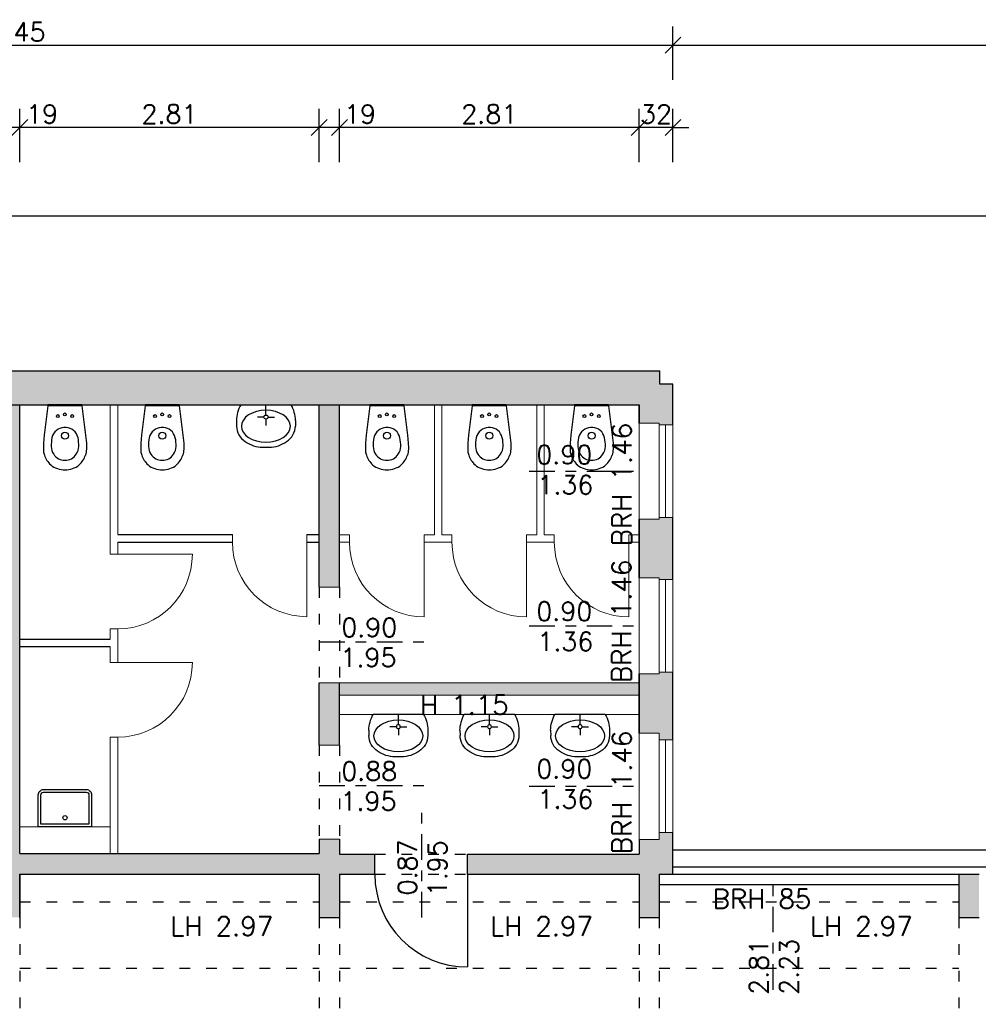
# Model space of a CAD drawing. Header units: metres. Extents: x -2.6 to 87.3, y -1.9 to 18.9.
# Tile 6 of 12: x 16.3 to 25.3, y 9 to 18.2. Entities that reach past the tile are written whole.
import ezdxf

# ---------------------------------------------------------------- set-up
doc = ezdxf.new("R2010")
doc.units = ezdxf.units.M
doc.header["$PDSIZE"] = -10
for name, pattern in [('ACAD_ISO10W100', [18.5, 12, -3, 0.5, -3]), ('AUSGEZOGEN', [0]), ('LINIE_9', [0.2, 0.05, -0.15]), ('VERDECKT', [0.375, 0.25, -0.125])]:
    doc.linetypes.add(name, pattern=pattern)
doc.layers.get('0').update_dxf_attribs({"linetype": 'CONTINUOUS'})
doc.layers.get('Defpoints').update_dxf_attribs({"linetype": 'CONTINUOUS'})
for name, color, linetype in [('A_ANSICHT', 7, 'CONTINUOUS'), ('A_BEMASZUNG', 9, 'CONTINUOUS'), ('A_FENSTER', 4, 'CONTINUOUS'), ('A_SCHRAFFUR', 8, 'CONTINUOUS'), ('A_TUER', 6, 'CONTINUOUS'), ('A_UEBERLIEGEND', 8, 'LINIE_9'), ('A_VERDECKT', 8, 'VERDECKT'), ('A_WAND', 5, 'CONTINUOUS'), ('A_WAND_TB', 3, 'CONTINUOUS'), ('S_EINRICHTUNG', 134, 'CONTINUOUS')]:
    doc.layers.add(name, color=color, linetype=linetype)
doc.styles.add('ROMANS', font='romans.shx')
doc.dimstyles.new('Bem_100_cm', dxfattribs={"dimscale": 0.05, "dimtxt": 3.5, "dimasz": 3, "dimexe": 3.5, "dimexo": 5, "dimgap": 0.75, "dimtad": 1, "dimdec": 0, "dimrnd": 0.005, "dimzin": 4, "dimdsep": 46, "dimtxsty": 'ROMANS', "dimblk": 'OBLIQUE', "dimcen": 2.5, "dimdle": 3.5, "dimclrd": 256, "dimclre": 256, "dimclrt": 256, "dimadec": 1, "dimazin": 0, "dimtfac": 5, "dimtdec": 0, "dimtix": 1, "dimtmove": 2, "dimatfit": 2, "dimfxl": 6.5, "dimfxlon": 1, "dimtolj": 1, "dimlwd": -1, "dimlwe": -1, "dimarcsym": 0})
doc.dimstyles.new('Bem_100_m', dxfattribs={"dimscale": 0.05, "dimtxt": 3.5, "dimasz": 3, "dimexe": 3.5, "dimexo": 5, "dimgap": 0.75, "dimtad": 1, "dimrnd": 0.0005, "dimzin": 4, "dimdsep": 46, "dimtxsty": 'ROMANS', "dimblk": 'OBLIQUE', "dimcen": 2.5, "dimdle": 3.5, "dimclrd": 256, "dimclre": 256, "dimclrt": 256, "dimadec": 1, "dimazin": 0, "dimtfac": 5, "dimtix": 1, "dimtmove": 2, "dimatfit": 2, "dimfxl": 6.5, "dimfxlon": 1, "dimtolj": 1, "dimlwd": -1, "dimlwe": -1, "dimarcsym": 0})

# ---------------------------------------------------------------- blocks, each defined once
blk = doc.blocks.new('WC60x40')
at = {"linetype": 'Continuous'}
for p, q in [((-20.02, 44.62), (-19.25, 47.21)), ((20.02, 44.62), (19.25, 47.21)), ((-20.12, 40.35), (-20.02, 44.62)), ((-20.06, 35.95), (-20.12, 40.35)), ((20.12, 40.35), (20.02, 44.62)), ((20.06, 35.95), (20.12, 40.35)), ((-19.38, 28.53), (-20.06, 35.95)), ((-15.95, 1), (-19.38, 28.53)), ((15.95, 1), (19.38, 28.53)), ((19.38, 28.53), (20.06, 35.95)), ((-1.14, 21.42), (1.16, 21.42)), ((-15.95, 1), (15.95, 1)), ((-15.95, 0), (15.95, 0))]:
    blk.add_line(p, q, dxfattribs=at)
for p, q in [((-14.95, 1), (-14.95, 0)), ((14.95, 1), (14.95, 0))]:
    blk.add_line(p, q)
for centre, radius in [((0.05, 29.02), 3.27), ((-6.8, 10.58), 1.31), ((0.12, 9.02), 1.31), ((6.8, 10.58), 1.31)]:
    blk.add_circle(centre, radius, dxfattribs=at)
for centre, radius, start, end in [((2.64, 39.79), 23.11, 133.95619, 161.28192), ((-0.2, 39.75), 21.28, 89.46057, 128.36577), ((0.2, 39.75), 21.28, 51.63394, 90.53941), ((-2.64, 39.79), 23.11, 18.71806, 46.04371), ((-0.27, 39.18), 12.63, 144.75008, 179.83963), ((-0.73, 40.35), 11.61, 86.35464, 148.16324), ((0.75, 40.35), 11.61, 31.83549, 93.64729), ((0.29, 39.18), 12.63, 0.16033, 35.2497), ((26.74, 38.29), 39.65, 178.65935, 190.75045), ((-26.72, 38.29), 39.65, 349.24964, 1.34063), ((0.62, 34.04), 13.22, 193.76784, 229.15406), ((-0.6, 34.04), 13.22, 310.84721, 346.23253), ((-0.29, 34.05), 12.66, 232.29474, 266.11403), ((0.3, 34.05), 12.66, 273.886, 307.70527)]:
    blk.add_arc(centre, radius, start, end, dxfattribs=at)
blk = doc.blocks.new('Waschtisch55x40')
at = {"linetype": 'AUSGEZOGEN', "lineweight": 25}
for p, q in [((-23.64, 0), (23.64, 0)), ((0, -9.68), (0, 0)), ((-27.68, -14.88), (-27.59, -19.94)), ((-1.85, -11.52), (-7.94, -11.52)), ((0, -13.37), (0, -19.47)), ((1.85, -11.52), (7.94, -11.52)), ((27.68, -14.88), (27.59, -19.94)), ((-3.13, -39.89), (3.13, -39.89))]:
    blk.add_line(p, q, dxfattribs=at)
for centre, radius, start, end in [((4.43, -15.6), 32.12, 150.9385, 178.72108), ((-4.43, -15.6), 32.12, 1.27892, 29.0615), ((0, -11.52), 1.85, 0, 359.99998), ((-9.79, -19.63), 17.8, 180.99237, 237.23827), ((9.79, -19.63), 17.8, 302.76173, 359.00763), ((-2.26, -9.47), 30.44, 235.6948, 268.37185), ((-9.89, -19.26), 18.18, 244.25562, 244.25843), ((2.26, -9.47), 30.44, 271.62807, 304.33081)]:
    blk.add_arc(centre, radius, start, end, dxfattribs=at)
blk.add_ellipse((0, -20.16), major_axis=(22.96, 0), ratio=0.650985, start_param=6.283185, end_param=12.56637, dxfattribs=at)
blk = doc.blocks.new('Ausguss50x35')
for points in [[(-25, 0), (25, 0), (25, -30, -0.414214), (20, -35), (-20, -35, -0.414214), (-25, -30)], [(-22.5, -2.5), (22.5, -2.5), (22.5, -30, -0.414214), (20, -32.5), (-20, -32.5, -0.414214), (-22.5, -30)]]:
    blk.add_lwpolyline(points, format="xyb", close=True)
blk.add_circle((0, -8.5), 2)
blk = doc.blocks.new('_Oblique')
at = {"color": 0, "linetype": 'ByBlock', "lineweight": -2}
blk.add_line((-0.5, -0.5), (0.5, 0.5), dxfattribs=at)
blk = doc.blocks.new('*D54')
at = {"layer": 'A_BEMASZUNG', "transparency": 16777216}
for p, q in [((-0.0216, 7.445), (-0.0216, 10.4)), ((0.3034, 10.225), (-0.1966, 10.225)), ((0.3034, 7.62), (-0.1966, 7.62))]:
    blk.add_line(p, q, dxfattribs=at)
at = {"layer": 'Defpoints', "color": 0, "transparency": 16777216}
for p in [(-0.0216, 10.225), (21.4549, 10.225), (21.4549, 7.62)]:
    blk.add_point(p, dxfattribs=at)
at = {"layer": 'A_BEMASZUNG', "transparency": 16777216, "xscale": 0.15, "yscale": 0.15, "zscale": 0.15}
for p, rotation in [((-0.0216, 10.225), 90), ((-0.0216, 7.62), 270)]:
    blk.add_blockref('_Oblique', p, dxfattribs=dict(at, rotation=rotation))
at = {"layer": 'A_BEMASZUNG', "transparency": 16777216, "insert": (-0.1466, 8.9225), "char_height": 0.175, "attachment_point": 5, "rotation": 90, "style": 'ROMANS'}
blk.add_mtext('\\A1;2.61', dxfattribs=at)
blk = doc.blocks.new('*D55')
at = {"layer": 'A_BEMASZUNG', "transparency": 16777216}
for p, q in [((-0.0216, 10.05), (-0.0216, 10.59)), ((0.3034, 10.415), (-0.1966, 10.415)), ((0.3034, 10.225), (-0.1966, 10.225))]:
    blk.add_line(p, q, dxfattribs=at)
at = {"layer": 'Defpoints', "color": 0, "transparency": 16777216}
for p in [(-0.0216, 10.415), (21.4549, 10.415), (21.4549, 10.225)]:
    blk.add_point(p, dxfattribs=at)
at = {"layer": 'A_BEMASZUNG', "transparency": 16777216, "xscale": 0.15, "yscale": 0.15, "zscale": 0.15}
for p, rotation in [((-0.0216, 10.415), 90), ((-0.0216, 10.225), 270)]:
    blk.add_blockref('_Oblique', p, dxfattribs=dict(at, rotation=rotation))
at = {"layer": 'A_BEMASZUNG', "transparency": 16777216, "insert": (-0.1466, 9.9895), "char_height": 0.175, "attachment_point": 5, "rotation": 90, "style": 'ROMANS'}
blk.add_mtext('\\A1;19 ', dxfattribs=at)
blk = doc.blocks.new('*D56')
at = {"layer": 'A_BEMASZUNG', "transparency": 16777216}
for p, q in [((-0.0216, 10.24), (-0.0216, 12.08)), ((0.3034, 11.905), (-0.1966, 11.905)), ((0.3034, 10.415), (-0.1966, 10.415))]:
    blk.add_line(p, q, dxfattribs=at)
at = {"layer": 'Defpoints', "color": 0, "transparency": 16777216}
for p in [(-0.0216, 11.905), (21.4549, 11.905), (21.4549, 10.415)]:
    blk.add_point(p, dxfattribs=at)
at = {"layer": 'A_BEMASZUNG', "transparency": 16777216, "xscale": 0.15, "yscale": 0.15, "zscale": 0.15}
for p, rotation in [((-0.0216, 11.905), 90), ((-0.0216, 10.415), 270)]:
    blk.add_blockref('_Oblique', p, dxfattribs=dict(at, rotation=rotation))
at = {"layer": 'A_BEMASZUNG', "transparency": 16777216, "insert": (-0.1466, 11.16), "char_height": 0.175, "attachment_point": 5, "rotation": 90, "style": 'ROMANS'}
blk.add_mtext('\\A1;1.49', dxfattribs=at)
blk = doc.blocks.new('*D57')
at = {"layer": 'A_BEMASZUNG', "transparency": 16777216}
for p, q in [((-0.0216, 11.73), (-0.0216, 12.195)), ((0.3034, 12.02), (-0.1966, 12.02)), ((0.3034, 11.905), (-0.1966, 11.905))]:
    blk.add_line(p, q, dxfattribs=at)
at = {"layer": 'Defpoints', "color": 0, "transparency": 16777216}
for p in [(-0.0216, 12.02), (21.4549, 12.02), (21.4549, 11.905)]:
    blk.add_point(p, dxfattribs=at)
at = {"layer": 'A_BEMASZUNG', "transparency": 16777216, "xscale": 0.15, "yscale": 0.15, "zscale": 0.15}
for p, rotation in [((-0.0216, 12.02), 90), ((-0.0216, 11.905), 270)]:
    blk.add_blockref('_Oblique', p, dxfattribs=dict(at, rotation=rotation))
at = {"layer": 'A_BEMASZUNG', "transparency": 16777216, "insert": (-0.1466, 12.2164), "char_height": 0.175, "attachment_point": 5, "rotation": 90, "style": 'ROMANS'}
blk.add_mtext('\\A1;12 ', dxfattribs=at)
blk = doc.blocks.new('*D58')
at = {"layer": 'A_BEMASZUNG', "transparency": 16777216}
for p, q in [((-0.0216, 11.845), (-0.0216, 14.8054)), ((0.3034, 14.6304), (-0.1966, 14.6304)), ((0.3034, 12.02), (-0.1966, 12.02))]:
    blk.add_line(p, q, dxfattribs=at)
at = {"layer": 'Defpoints', "color": 0, "transparency": 16777216}
for p in [(-0.0216, 14.6304), (21.4549, 14.6304), (21.4549, 12.02)]:
    blk.add_point(p, dxfattribs=at)
at = {"layer": 'A_BEMASZUNG', "transparency": 16777216, "xscale": 0.15, "yscale": 0.15, "zscale": 0.15}
for p, rotation in [((-0.0216, 14.6304), 90), ((-0.0216, 12.02), 270)]:
    blk.add_blockref('_Oblique', p, dxfattribs=dict(at, rotation=rotation))
at = {"layer": 'A_BEMASZUNG', "transparency": 16777216, "insert": (-0.1466, 13.3252), "char_height": 0.175, "attachment_point": 5, "rotation": 90, "style": 'ROMANS'}
blk.add_mtext('\\A1;2.61', dxfattribs=at)
blk = doc.blocks.new('*D59')
at = {"layer": 'A_BEMASZUNG', "transparency": 16777216}
for p, q in [((-0.0216, 14.95), (-0.0216, 15.1)), ((0.3034, 14.95), (-0.1966, 14.95)), ((-0.0216, 14.6304), (-0.0216, 14.95)), ((0.3034, 14.6304), (-0.1966, 14.6304)), ((-0.0216, 14.6304), (-0.0216, 14.4804))]:
    blk.add_line(p, q, dxfattribs=at)
at = {"layer": 'Defpoints', "color": 0, "transparency": 16777216}
for p in [(-0.0216, 14.95), (21.4549, 14.95), (21.4549, 14.6304)]:
    blk.add_point(p, dxfattribs=at)
at = {"layer": 'A_BEMASZUNG', "transparency": 16777216, "xscale": 0.15, "yscale": 0.15, "zscale": 0.15}
for p, rotation in [((-0.0216, 14.95), 270), ((-0.0216, 14.6304), 90)]:
    blk.add_blockref('_Oblique', p, dxfattribs=dict(at, rotation=rotation))
at = {"layer": 'A_BEMASZUNG', "transparency": 16777216, "insert": (-0.1466, 14.7902), "char_height": 0.175, "attachment_point": 5, "rotation": 90, "style": 'ROMANS'}
blk.add_mtext('\\A1;32 ', dxfattribs=at)
blk = doc.blocks.new('*D102')
at = {"layer": 'A_BEMASZUNG', "transparency": 16777216}
for p, q in [((10.32, 16.0749), (10.32, 16.5749)), ((46.13, 16.0749), (46.13, 16.5749)), ((46.305, 16.3999), (10.145, 16.3999))]:
    blk.add_line(p, q, dxfattribs=at)
at = {"layer": 'Defpoints', "color": 0, "transparency": 16777216}
for p in [(10.32, 16.3999), (10.32, 11.0175), (46.13, 10.125)]:
    blk.add_point(p, dxfattribs=at)
at = {"layer": 'A_BEMASZUNG', "transparency": 16777216, "xscale": 0.15, "yscale": 0.15, "zscale": 0.15, "rotation": 180}
blk.add_blockref('_Oblique', (10.32, 16.3999), dxfattribs=at)
at = {"layer": 'A_BEMASZUNG', "transparency": 16777216, "xscale": 0.15, "yscale": 0.15, "zscale": 0.15}
blk.add_blockref('_Oblique', (46.13, 16.3999), dxfattribs=at)
at = {"layer": 'A_BEMASZUNG', "transparency": 16777216, "insert": (28.225, 16.5249), "char_height": 0.175, "attachment_point": 5, "style": 'ROMANS'}
blk.add_mtext('\\A1;35.81', dxfattribs=at)
blk = doc.blocks.new('*D112')
at = {"layer": 'A_BEMASZUNG', "transparency": 16777216}
for p, q in [((22.13, 16.9081), (22.13, 17.4081)), ((22.4485, 16.9081), (22.4485, 17.4081)), ((22.13, 17.2331), (21.98, 17.2331)), ((22.4485, 17.2331), (22.13, 17.2331)), ((22.4485, 17.2331), (22.5985, 17.2331))]:
    blk.add_line(p, q, dxfattribs=at)
at = {"layer": 'Defpoints', "color": 0, "transparency": 16777216}
for p in [(22.13, 17.2331), (22.13, 11.1504), (22.4485, 11.1504)]:
    blk.add_point(p, dxfattribs=at)
at = {"layer": 'A_BEMASZUNG', "transparency": 16777216, "xscale": 0.15, "yscale": 0.15, "zscale": 0.15}
blk.add_blockref('_Oblique', (22.13, 17.2331), dxfattribs=at)
at = {"layer": 'A_BEMASZUNG', "transparency": 16777216, "xscale": 0.15, "yscale": 0.15, "zscale": 0.15, "rotation": 180}
blk.add_blockref('_Oblique', (22.4485, 17.2331), dxfattribs=at)
at = {"layer": 'A_BEMASZUNG', "transparency": 16777216, "insert": (22.2893, 17.3581), "char_height": 0.175, "attachment_point": 5, "style": 'ROMANS'}
blk.add_mtext('\\A1;32 ', dxfattribs=at)
blk = doc.blocks.new('*D130')
at = {"layer": 'A_BEMASZUNG', "transparency": 16777216}
for p, q in [((19.32, 16.9081), (19.32, 17.4081)), ((22.13, 16.9081), (22.13, 17.4081)), ((22.305, 17.2331), (19.145, 17.2331))]:
    blk.add_line(p, q, dxfattribs=at)
at = {"layer": 'Defpoints', "color": 0, "transparency": 16777216}
for p in [(19.32, 17.2331), (19.32, 11.435), (22.13, 11.1504)]:
    blk.add_point(p, dxfattribs=at)
at = {"layer": 'A_BEMASZUNG', "transparency": 16777216, "xscale": 0.15, "yscale": 0.15, "zscale": 0.15, "rotation": 180}
blk.add_blockref('_Oblique', (19.32, 17.2331), dxfattribs=at)
at = {"layer": 'A_BEMASZUNG', "transparency": 16777216, "xscale": 0.15, "yscale": 0.15, "zscale": 0.15}
blk.add_blockref('_Oblique', (22.13, 17.2331), dxfattribs=at)
at = {"layer": 'A_BEMASZUNG', "transparency": 16777216, "insert": (20.725, 17.3581), "char_height": 0.175, "attachment_point": 5, "style": 'ROMANS'}
blk.add_mtext('\\A1;2.81', dxfattribs=at)
blk = doc.blocks.new('*D131')
at = {"layer": 'A_BEMASZUNG', "transparency": 16777216}
for p, q in [((19.13, 16.9081), (19.13, 17.4081)), ((19.32, 16.9081), (19.32, 17.4081)), ((19.495, 17.2331), (18.955, 17.2331))]:
    blk.add_line(p, q, dxfattribs=at)
at = {"layer": 'Defpoints', "color": 0, "transparency": 16777216}
for p in [(19.13, 17.2331), (19.13, 11.435), (19.32, 11.435)]:
    blk.add_point(p, dxfattribs=at)
at = {"layer": 'A_BEMASZUNG', "transparency": 16777216, "xscale": 0.15, "yscale": 0.15, "zscale": 0.15, "rotation": 180}
blk.add_blockref('_Oblique', (19.13, 17.2331), dxfattribs=at)
at = {"layer": 'A_BEMASZUNG', "transparency": 16777216, "xscale": 0.15, "yscale": 0.15, "zscale": 0.15}
blk.add_blockref('_Oblique', (19.32, 17.2331), dxfattribs=at)
at = {"layer": 'A_BEMASZUNG', "transparency": 16777216, "insert": (19.5123, 17.3581), "char_height": 0.175, "attachment_point": 5, "style": 'ROMANS'}
blk.add_mtext('\\A1;19 ', dxfattribs=at)
blk = doc.blocks.new('*D132')
at = {"layer": 'A_BEMASZUNG', "transparency": 16777216}
for p, q in [((16.32, 16.9081), (16.32, 17.4081)), ((19.13, 16.9081), (19.13, 17.4081)), ((19.305, 17.2331), (16.145, 17.2331))]:
    blk.add_line(p, q, dxfattribs=at)
at = {"layer": 'Defpoints', "color": 0, "transparency": 16777216}
for p in [(16.32, 17.2331), (19.13, 11.435), (16.32, 11.1504)]:
    blk.add_point(p, dxfattribs=at)
at = {"layer": 'A_BEMASZUNG', "transparency": 16777216, "xscale": 0.15, "yscale": 0.15, "zscale": 0.15, "rotation": 180}
blk.add_blockref('_Oblique', (16.32, 17.2331), dxfattribs=at)
at = {"layer": 'A_BEMASZUNG', "transparency": 16777216, "xscale": 0.15, "yscale": 0.15, "zscale": 0.15}
blk.add_blockref('_Oblique', (19.13, 17.2331), dxfattribs=at)
at = {"layer": 'A_BEMASZUNG', "transparency": 16777216, "insert": (17.725, 17.3581), "char_height": 0.175, "attachment_point": 5, "style": 'ROMANS'}
blk.add_mtext('\\A1;2.81', dxfattribs=at)
blk = doc.blocks.new('*D113')
at = {"layer": 'A_BEMASZUNG', "transparency": 16777216}
for p, q in [((16.13, 16.9081), (16.13, 17.4081)), ((16.32, 16.9081), (16.32, 17.4081)), ((16.495, 17.2331), (15.955, 17.2331))]:
    blk.add_line(p, q, dxfattribs=at)
at = {"layer": 'Defpoints', "color": 0, "transparency": 16777216}
for p in [(16.13, 17.2331), (16.13, 11.1504), (16.32, 11.1504)]:
    blk.add_point(p, dxfattribs=at)
at = {"layer": 'A_BEMASZUNG', "transparency": 16777216, "xscale": 0.15, "yscale": 0.15, "zscale": 0.15, "rotation": 180}
blk.add_blockref('_Oblique', (16.13, 17.2331), dxfattribs=at)
at = {"layer": 'A_BEMASZUNG', "transparency": 16777216, "xscale": 0.15, "yscale": 0.15, "zscale": 0.15}
blk.add_blockref('_Oblique', (16.32, 17.2331), dxfattribs=at)
at = {"layer": 'A_BEMASZUNG', "transparency": 16777216, "insert": (16.53, 17.3581), "char_height": 0.175, "attachment_point": 5, "style": 'ROMANS'}
blk.add_mtext('\\A1;19 ', dxfattribs=at)
blk = doc.blocks.new('*D116')
at = {"layer": 'A_BEMASZUNG', "transparency": 16777216}
for p, q in [((10.0015, 17.6786), (10.0015, 18.1786)), ((22.4485, 17.6786), (22.4485, 18.1786)), ((9.8265, 18.0036), (22.6235, 18.0036))]:
    blk.add_line(p, q, dxfattribs=at)
at = {"layer": 'Defpoints', "color": 0, "transparency": 16777216}
for p in [(22.4485, 18.0036), (22.4485, 14.825), (10.0015, 10.45)]:
    blk.add_point(p, dxfattribs=at)
at = {"layer": 'A_BEMASZUNG', "transparency": 16777216, "xscale": 0.15, "yscale": 0.15, "zscale": 0.15, "rotation": 180}
blk.add_blockref('_Oblique', (10.0015, 18.0036), dxfattribs=at)
at = {"layer": 'A_BEMASZUNG', "transparency": 16777216, "xscale": 0.15, "yscale": 0.15, "zscale": 0.15}
blk.add_blockref('_Oblique', (22.4485, 18.0036), dxfattribs=at)
at = {"layer": 'A_BEMASZUNG', "transparency": 16777216, "insert": (16.225, 18.1286), "char_height": 0.175, "attachment_point": 5, "style": 'ROMANS'}
blk.add_mtext('\\A1;12.45', dxfattribs=at)
blk = doc.blocks.new('*D136')
at = {"layer": 'A_BEMASZUNG', "transparency": 16777216}
for p, q in [((22.4485, 17.6786), (22.4485, 18.1786)), ((64.2251, 17.6786), (64.2251, 18.1786)), ((22.2735, 18.0036), (64.4001, 18.0036))]:
    blk.add_line(p, q, dxfattribs=at)
at = {"layer": 'Defpoints', "color": 0, "transparency": 16777216}
for p in [(64.2251, 18.0036), (22.4485, 14.825), (64.2251, 13.4477)]:
    blk.add_point(p, dxfattribs=at)
at = {"layer": 'A_BEMASZUNG', "transparency": 16777216, "xscale": 0.15, "yscale": 0.15, "zscale": 0.15, "rotation": 180}
blk.add_blockref('_Oblique', (22.4485, 18.0036), dxfattribs=at)
at = {"layer": 'A_BEMASZUNG', "transparency": 16777216, "xscale": 0.15, "yscale": 0.15, "zscale": 0.15}
blk.add_blockref('_Oblique', (64.2251, 18.0036), dxfattribs=at)
at = {"layer": 'A_BEMASZUNG', "transparency": 16777216, "insert": (43.3368, 18.1286), "char_height": 0.175, "attachment_point": 5, "style": 'ROMANS'}
blk.add_mtext('\\A1;41.78', dxfattribs=at)

msp = doc.modelspace()

# ---------------------------------------------------------------- hatches: boundary and pattern name
at = {"layer": 'A_SCHRAFFUR'}
h = msp.add_hatch(color=253, dxfattribs=at)
h.dxf.hatch_style = 1
h.paths.add_polyline_path([(22.4485, 14.825), (22.3235, 14.825), (22.3235, 14.95), (10.1265, 14.95), (10.1265, 14.825), (10.0015, 14.825), (10.0015, 14.4427), (10.1315, 14.4427), (10.1315, 14.5077), (10.32, 14.5077), (10.32, 14.6304), (22.13, 14.6304), (22.13, 14.4577), (22.3185, 14.4577), (22.3185, 14.4427), (22.4485, 14.4427)])
h.paths.add_polyline_path([(13.32, 14.6304), (13.13, 14.6304), (13.13, 12.9), (13.32, 12.9)])
h.paths.add_polyline_path([(13.32, 12.02), (13.13, 12.02), (13.13, 11.455), (13.32, 11.455)])
h.paths.add_polyline_path([(19.32, 14.6304), (19.13, 14.6304), (19.13, 12.92), (19.32, 12.92)])
h.paths.add_polyline_path([(22.4485, 13.5727), (22.3185, 13.5727), (22.3185, 13.5577), (22.13, 13.5577), (22.13, 13.0065), (22.3185, 13.0065), (22.3185, 12.9915), (22.4485, 12.9915)])
h.paths.add_polyline_path([(22.4485, 12.1215), (22.3185, 12.1215), (22.3185, 12.1065), (22.13, 12.1065), (22.13, 11.5504), (22.3185, 11.5504), (22.3185, 11.4854), (22.4485, 11.4854)])
h.paths.add_polyline_path([(19.32, 12.02), (19.13, 12.02), (19.13, 11.435), (19.32, 11.435)])
h.paths.add_polyline_path([(22.4485, 10.6154), (22.3185, 10.6154), (22.3185, 10.5504), (22.13, 10.5504), (22.13, 10.415), (20.521, 10.415), (20.521, 10.225), (22.13, 10.225), (22.13, 9.82), (22.32, 9.82), (22.32, 10.225), (22.4485, 10.225)])
h = msp.add_hatch(color=253, dxfattribs=at)
h.dxf.hatch_style = 1
h.paths.add_polyline_path([(19.651, 10.415), (19.32, 10.415), (19.32, 10.555), (19.13, 10.555), (19.13, 10.42), (16.32, 10.42), (16.32, 14.6304), (16.13, 14.6304), (16.13, 10.415), (13.32, 10.415), (13.32, 10.575), (13.13, 10.575), (13.13, 10.415), (12.8, 10.415), (12.8, 10.225), (13.13, 10.225), (13.13, 9.82), (13.32, 9.82), (13.32, 10.225), (16.13, 10.225), (16.13, 9.82), (16.32, 9.82), (16.32, 10.225), (19.13, 10.225), (19.13, 9.82), (19.32, 9.82), (19.32, 10.225), (19.651, 10.225)])
h = msp.add_hatch(color=253, dxfattribs=at)
h.dxf.hatch_style = 1
h.paths.add_polyline_path([(22.13, 12.02), (19.32, 12.02), (19.32, 11.905), (22.13, 11.905)])
h.paths.add_polyline_path([(13.13, 12.02), (10.32, 12.02), (10.32, 11.905), (13.13, 11.905)])
h.paths.add_polyline_path([(13.685, 7.62), (13.32, 7.62), (13.32, 7.55), (13.685, 7.55)])
h.paths.add_polyline_path([(16.13, 7.62), (15.765, 7.62), (15.765, 7.55), (16.13, 7.55)])
h = msp.add_hatch(color=253, dxfattribs=at)
h.dxf.hatch_style = 1
h.paths.add_polyline_path([(25.32, 10.225), (25.13, 10.225), (25.13, 9.82), (25.32, 9.82)])
h.paths.add_polyline_path([(28.32, 10.225), (28.13, 10.225), (28.13, 9.82), (28.32, 9.82)])
h.paths.add_polyline_path([(31.32, 10.2251), (31.13, 10.2251), (31.13, 9.82), (31.32, 9.82)])
h.paths.add_polyline_path([(34.32, 10.2251), (34.13, 10.2251), (34.13, 9.82), (34.32, 9.82)])

# ---------------------------------------------------------------- linework, layer by layer
at = {"layer": 'A_ANSICHT'}
msp.add_line((64.2251, 10.45), (22.4485, 10.45), dxfattribs=at)
at = {"layer": 'A_BEMASZUNG', "linetype": 'ACAD_ISO10W100', "ltscale": 0.02}
for p, q in [((21.0988, 14.0077), (22.13, 14.0077)), ((21.0988, 12.5565), (22.13, 12.5565)), ((19.13, 12.4062), (20.13, 12.4062)), ((19.13, 11.0589), (20.13, 11.0589)), ((21.0988, 11.0504), (22.13, 11.0504)), ((20.0911, 9.8199), (20.0911, 10.8199)), ((23.3894, 9.1402), (23.3894, 10.1402))]:
    msp.add_line(p, q, dxfattribs=at)
at = {"layer": 'A_FENSTER', "lineweight": 20}
for p, q in [((22.13, 13.5577), (22.13, 14.4577)), ((22.3185, 13.5727), (22.3185, 14.4427)), ((22.3785, 13.5727), (22.3785, 14.4427)), ((22.4485, 13.5727), (22.4485, 14.4427)), ((22.13, 12.1065), (22.13, 13.0065)), ((22.3185, 12.1215), (22.3185, 12.9915)), ((22.3785, 12.1215), (22.3785, 12.9915)), ((22.4485, 12.1215), (22.4485, 12.9915)), ((22.13, 10.5504), (22.13, 11.5504)), ((22.3185, 10.6154), (22.3185, 11.4854)), ((22.3785, 10.6154), (22.3785, 11.4854)), ((22.4485, 10.6154), (22.4485, 11.4854))]:
    msp.add_line(p, q, dxfattribs=at)
at = {"layer": 'A_FENSTER', "lineweight": 25}
for p, q in [((22.4485, 10.295), (64.2251, 10.295)), ((22.4485, 10.225), (25.13, 10.225)), ((25.13, 10.125), (22.32, 10.125))]:
    msp.add_line(p, q, dxfattribs=at)
at = {"layer": 'A_TUER', "lineweight": 25}
msp.add_line((20.521, 10.225), (20.521, 9.355), dxfattribs=at)
msp.add_line((20.521, 10.225), (20.521, 9.355), dxfattribs=at)
msp.add_arc((20.521, 10.225), 0.87, 180, 270, dxfattribs=at)
at = {"layer": 'A_UEBERLIEGEND', "linetype": 'LINIE_9', "lineweight": 25}
for p, q in [((19.13, 12.92), (19.13, 12.02)), ((19.32, 12.92), (19.32, 12.02)), ((19.13, 11.435), (19.13, 10.555)), ((19.32, 11.435), (19.32, 10.555)), ((19.651, 10.415), (20.521, 10.415)), ((19.651, 10.225), (20.521, 10.225)), ((22.13, 9.82), (22.13, 7.82)), ((22.32, 9.82), (22.32, 7.82)), ((25.13, 9.82), (25.13, 7.82))]:
    msp.add_line(p, q, dxfattribs=at)
at = {"layer": 'A_UEBERLIEGEND'}
for p, q in [((16.32, 9.9652), (19.13, 9.9652)), ((19.32, 9.9652), (22.13, 9.9652)), ((22.32, 9.9652), (25.13, 9.9652)), ((16.32, 9.3452), (19.13, 9.3452)), ((19.32, 9.3452), (22.13, 9.3452)), ((22.32, 9.3452), (25.13, 9.3452))]:
    msp.add_line(p, q, dxfattribs=at)
at = {"layer": 'A_VERDECKT', "linetype": 'LINIE_9', "lineweight": 25}
for p, q in [((16.32, 9.82), (16.32, 7.83)), ((19.13, 9.82), (19.13, 7.82)), ((19.32, 9.82), (19.32, 7.82))]:
    msp.add_line(p, q, dxfattribs=at)
at = {"layer": 'A_WAND', "lineweight": 25}
for p, q in [((10.1265, 14.95), (22.3235, 14.95)), ((22.3235, 14.825), (22.3235, 14.95)), ((22.4485, 14.825), (22.3235, 14.825)), ((22.4485, 14.4427), (22.4485, 14.825)), ((10.32, 14.6304), (22.13, 14.6304)), ((16.32, 10.42), (16.32, 14.6304)), ((19.13, 12.92), (19.13, 14.6304)), ((19.32, 12.92), (19.32, 14.6304)), ((22.13, 14.4577), (22.13, 14.6304)), ((22.13, 14.6304), (22.13, 14.4577)), ((22.13, 14.4577), (22.13, 14.6304)), ((22.13, 13.5577), (22.13, 13.0065)), ((22.13, 13.0065), (22.13, 13.5577)), ((22.13, 13.0065), (22.13, 13.5577)), ((22.13, 13.0065), (22.13, 13.5577)), ((22.4485, 12.9915), (22.4485, 13.5727)), ((22.4485, 12.9915), (22.4485, 13.5727)), ((22.13, 12.1065), (22.13, 11.5504)), ((22.13, 11.5504), (22.13, 12.1065)), ((22.4485, 11.4854), (22.4485, 12.1215)), ((22.4485, 11.4854), (22.4485, 12.1215)), ((19.13, 11.435), (19.13, 12.02)), ((19.32, 11.435), (19.32, 12.02)), ((22.13, 11.5504), (22.13, 12.0016)), ((22.13, 11.5504), (22.13, 11.6731)), ((19.13, 10.555), (19.13, 10.42)), ((19.32, 10.555), (19.32, 10.415)), ((22.13, 10.5504), (22.13, 10.415)), ((16.32, 10.42), (19.13, 10.42)), ((19.32, 10.415), (19.651, 10.415)), ((19.651, 10.225), (19.651, 10.415)), ((20.521, 10.225), (20.521, 10.415)), ((20.521, 10.415), (22.13, 10.415)), ((16.32, 9.82), (16.32, 10.225)), ((16.32, 10.225), (19.13, 10.225)), ((16.32, 10.225), (16.32, 9.82)), ((19.13, 10.225), (19.13, 9.82)), ((19.32, 10.225), (19.651, 10.225)), ((19.32, 10.225), (19.32, 9.82)), ((20.521, 10.225), (22.13, 10.225)), ((22.13, 10.225), (22.13, 9.82)), ((22.32, 10.225), (22.32, 9.82)), ((22.32, 10.225), (22.4485, 10.225)), ((25.13, 10.225), (25.13, 9.82)), ((25.13, 10.225), (25.32, 10.225)), ((19.13, 9.82), (19.32, 9.82)), ((22.13, 9.82), (22.32, 9.82)), ((25.13, 9.82), (25.32, 9.82))]:
    msp.add_line(p, q, dxfattribs=at)
at = {"layer": 'A_WAND', "lineweight": 20}
for p, q in [((22.13, 14.4577), (22.3185, 14.4577)), ((22.3185, 14.4427), (22.3185, 14.4577)), ((22.3185, 14.4427), (22.4485, 14.4427)), ((22.13, 13.5577), (22.3185, 13.5577)), ((22.13, 13.5577), (22.3185, 13.5577)), ((22.3185, 13.5577), (22.3185, 13.5727)), ((22.3185, 13.5727), (22.4485, 13.5727)), ((22.13, 13.0065), (22.3185, 13.0065)), ((22.3185, 12.9915), (22.3185, 13.0065)), ((22.3185, 12.9915), (22.4485, 12.9915)), ((19.32, 12.92), (19.13, 12.92)), ((22.13, 12.1065), (22.3185, 12.1065)), ((22.3185, 12.1065), (22.3185, 12.1215)), ((22.3185, 12.1215), (22.4485, 12.1215)), ((19.32, 12.02), (19.13, 12.02)), ((22.13, 11.5504), (22.3185, 11.5504)), ((22.3185, 11.4854), (22.3185, 11.5504)), ((22.3185, 11.4854), (22.4485, 11.4854)), ((19.32, 11.435), (19.13, 11.435)), ((19.32, 10.555), (19.13, 10.555)), ((22.13, 10.5504), (22.3185, 10.5504)), ((22.3185, 10.6154), (22.4485, 10.6154)), ((22.3185, 10.5504), (22.3185, 10.6154))]:
    msp.add_line(p, q, dxfattribs=at)
at = {"layer": 'A_WAND'}
msp.add_line((22.4485, 10.225), (22.4485, 10.6154), dxfattribs=at)
at = {"layer": 'A_WAND_TB', "lineweight": 20}
for p, q in [((19.32, 12.02), (22.13, 12.02)), ((19.32, 11.905), (22.13, 11.905))]:
    msp.add_line(p, q, dxfattribs=at)
at = {"layer": 'S_EINRICHTUNG', "lineweight": 20}
for p, q in [((17.1696, 13.2269), (17.1696, 14.6304)), ((17.2396, 13.4119), (17.2396, 14.6304)), ((20.2102, 13.4097), (20.2102, 14.6304)), ((20.2802, 13.4097), (20.2802, 14.6304)), ((21.1702, 13.4097), (21.1702, 14.6304)), ((21.2402, 13.4097), (21.2402, 14.6304)), ((18.315, 13.3419), (18.315, 13.4119)), ((19.015, 13.3419), (19.015, 13.4119)), ((19.4146, 13.4097), (19.32, 13.4097)), ((19.4146, 13.3397), (19.4146, 13.4097)), ((20.2102, 13.4097), (20.1146, 13.4097)), ((20.1146, 13.3397), (20.1146, 13.4097)), ((20.3751, 13.4097), (20.2802, 13.4097)), ((20.3751, 13.3397), (20.3751, 13.4097)), ((21.1702, 13.4097), (21.0751, 13.4097)), ((21.0751, 13.3397), (21.0751, 13.4097)), ((21.2602, 13.4097), (21.2402, 13.4097)), ((21.3352, 13.4097), (21.2402, 13.4097)), ((21.3352, 13.3397), (21.3352, 13.4097)), ((22.0352, 13.3397), (22.0352, 13.4097)), ((22.13, 13.4097), (22.0352, 13.4097)), ((17.2396, 13.3419), (17.2396, 13.2269)), ((17.2396, 13.2269), (17.2396, 13.3419)), ((19.13, 13.3419), (19.015, 13.3419)), ((19.015, 13.3419), (19.015, 12.6419)), ((19.4146, 13.3397), (19.3202, 13.3397)), ((20.3751, 13.3397), (20.1146, 13.3397)), ((20.1146, 13.3397), (20.1146, 12.6397)), ((21.3352, 13.3397), (21.0751, 13.3397)), ((21.0751, 13.3397), (21.0751, 12.6397)), ((22.1302, 13.3397), (22.0352, 13.3397)), ((22.0352, 13.3397), (22.0352, 12.6397)), ((17.2396, 13.2269), (17.1696, 13.2269)), ((17.2396, 13.2269), (17.9396, 13.2269)), ((17.1696, 12.4319), (17.1696, 12.5269)), ((17.2396, 12.5269), (17.1696, 12.5269)), ((17.2396, 12.2119), (17.2396, 12.5269)), ((17.1696, 12.3619), (17.1696, 12.2119)), ((17.1696, 12.2119), (17.1696, 12.3619)), ((17.1696, 12.2119), (17.2396, 12.2119)), ((17.2396, 12.2119), (17.9396, 12.2119)), ((22.127, 11.725), (19.317, 11.725)), ((17.1696, 10.42), (17.1696, 11.5119)), ((17.1696, 11.5119), (17.2396, 11.5119)), ((17.2396, 10.42), (17.2396, 11.5119)), ((16.32, 10.67), (17.1696, 10.67))]:
    msp.add_line(p, q, dxfattribs=at)
at = {"layer": 'S_EINRICHTUNG', "lineweight": 25}
for p, q in [((17.2396, 13.4119), (18.315, 13.4119)), ((19.015, 13.4119), (19.13, 13.4119)), ((17.2396, 13.3419), (18.315, 13.3419)), ((19.015, 13.3419), (19.13, 13.3419)), ((16.32, 12.4319), (17.1696, 12.4319)), ((16.32, 12.3619), (17.1696, 12.3619))]:
    msp.add_line(p, q, dxfattribs=at)
at = {"layer": 'S_EINRICHTUNG', "lineweight": 20}
for centre, start, end in [((19.015, 13.3419), 180, 270), ((20.1146, 13.3397), 180, 270), ((21.0751, 13.3397), 180, 270), ((22.0352, 13.3397), 180, 270), ((17.2396, 13.2269), 270, 0), ((17.2396, 12.2119), 270, 0)]:
    msp.add_arc(centre, 0.7, start, end, dxfattribs=at)

# ---------------------------------------------------------------- block references
at = {"layer": 'S_EINRICHTUNG', "lineweight": 20, "xscale": 0.01000000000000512, "yscale": 0.01000000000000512, "zscale": 0.01000000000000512, "rotation": 180}
for name, p in [('WC60x40', (16.7448, 14.6304)), ('WC60x40', (17.6577, 14.6304)), ('WC60x40', (19.7651, 14.6304)), ('WC60x40', (20.7252, 14.6304)), ('WC60x40', (21.6851, 14.6304)), ('Ausguss50x35', (16.7448, 10.67))]:
    msp.add_blockref(name, p, dxfattribs=at)
at = {"layer": 'S_EINRICHTUNG', "lineweight": 20, "yscale": 0.01000000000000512}
for p, xscale, zscale in [((18.63, 14.6304), 0.01000000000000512, 0.01000000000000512), ((19.872, 11.725), -0.01000000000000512, 0.01), ((20.727, 11.725), -0.01000000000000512, 0.01), ((21.577, 11.725), -0.01000000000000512, 0.01)]:
    msp.add_blockref('Waschtisch55x40', p, dxfattribs=dict(at, xscale=xscale, zscale=zscale))

# ---------------------------------------------------------------- texts
at = {"layer": 'A_BEMASZUNG', "style": 'ROMANS'}
for s, height, p in [('BRH 1.46', 0.18, (22.0584, 13.3034)), ('BRH 1.46', 0.18, (22.0555, 12.02)), ('BRH 1.46', 0.18, (22.0593, 10.415)), ('0.87', 0.175, (20.0447, 10.0265)), ('1.95', 0.175, (20.326, 10.0193)), ('2.81', 0.175, (23.341, 9.094)), ('2.23', 0.175, (23.6243, 9.094))]:
    msp.add_text(s, height=height, rotation=90, dxfattribs=at).set_placement(p)
for s, height, p in [('0.90', 0.175, (21.1664, 14.0745)), ('1.36', 0.175, (21.1765, 13.7912)), ('0.90', 0.175, (21.1664, 12.6049)), ('0.90', 0.175, (19.3366, 12.4525)), ('1.36', 0.175, (21.1765, 12.3216)), ('1.95', 0.175, (19.3294, 12.1713)), ('H 1.15', 0.18, (20.0741, 11.725)), ('0.88', 0.175, (19.3366, 11.1053)), ('0.90', 0.175, (21.1664, 11.1266)), ('1.95', 0.175, (19.3294, 10.824)), ('1.36', 0.175, (21.1765, 10.8433)), ('BRH 85', 0.18, (22.82, 9.9044)), ('LH 2.97', 0.18, (17.7332, 9.6472)), ('LH 2.97', 0.18, (20.7332, 9.6472)), ('LH 2.97', 0.18, (23.7332, 9.6472))]:
    msp.add_text(s, height=height, dxfattribs=at).set_placement(p)

# ---------------------------------------------------------------- dimensions: what is measured, and where the dimension line sits
at = {"layer": 'A_BEMASZUNG'}
for base, p1, p2, dimstyle, picture, middle in [((22.4485, 18.0036), (10.0015, 10.45), (22.4485, 14.825), 'Bem_100_m', '*D116', (16.225, 18.1286)), ((64.2251, 18.0036), (22.4485, 14.825), (64.2251, 13.4477), 'Bem_100_m', '*D136', (43.3368, 18.1286)), ((16.32, 17.2331), (19.13, 11.435), (16.32, 11.1504), 'Bem_100_m', '*D132', (17.725, 17.3581)), ((19.32, 17.2331), (22.13, 11.1504), (19.32, 11.435), 'Bem_100_m', '*D130', (20.725, 17.3581)), ((22.13, 17.2331), (22.4485, 11.1504), (22.13, 11.1504), 'Bem_100_cm', '*D112', (22.2893, 17.3581)), ((10.32, 16.3999), (46.13, 10.125), (10.32, 11.0175), 'Bem_100_m', '*D102', (28.225, 16.5249))]:
    dim = msp.add_linear_dim(base=base, p1=p1, p2=p2, dimstyle=dimstyle, dxfattribs=at)
    dim.commit()
    dim.dimension.update_dxf_attribs({"geometry": picture, "text_midpoint": middle})
for base, p1, p2, picture, middle in [((16.13, 17.2331), (16.32, 11.1504), (16.13, 11.1504), '*D113', (16.53, 17.3581)), ((19.13, 17.2331), (19.32, 11.435), (19.13, 11.435), '*D131', (19.5123, 17.3581))]:
    dim = msp.add_linear_dim(base=base, p1=p1, p2=p2, dimstyle='Bem_100_cm', dxfattribs=at)
    dim.commit()
    dim.dimension.update_dxf_attribs({"geometry": picture, "text_midpoint": middle, "dimtype": 160})
for base, p1, p2, dimstyle, picture, middle in [((-0.0216, 14.95), (21.4549, 14.6304), (21.4549, 14.95), 'Bem_100_cm', '*D59', (-0.1466, 14.7902)), ((-0.0216, 14.6304), (21.4549, 12.02), (21.4549, 14.6304), 'Bem_100_m', '*D58', (-0.1466, 13.3252)), ((-0.0216, 11.905), (21.4549, 10.415), (21.4549, 11.905), 'Bem_100_m', '*D56', (-0.1466, 11.16)), ((-0.0215683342, 10.225), (21.4548549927, 7.62), (21.4548549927, 10.225), 'Bem_100_m', '*D54', (-0.1465683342, 8.9225))]:
    dim = msp.add_linear_dim(base=base, p1=p1, p2=p2, angle=90, dimstyle=dimstyle, dxfattribs=at)
    dim.commit()
    dim.dimension.update_dxf_attribs({"geometry": picture, "text_midpoint": middle})
for base, p1, p2, picture, middle in [((-0.0216, 12.02), (21.4549, 11.905), (21.4549, 12.02), '*D57', (-0.1466, 12.2164)), ((-0.0216, 10.415), (21.4549, 10.225), (21.4549, 10.415), '*D55', (-0.1466, 9.9895))]:
    dim = msp.add_linear_dim(base=base, p1=p1, p2=p2, angle=90, dimstyle='Bem_100_cm', dxfattribs=at)
    dim.commit()
    dim.dimension.update_dxf_attribs({"geometry": picture, "text_midpoint": middle, "dimtype": 160})

doc.saveas('drawing.dxf')
